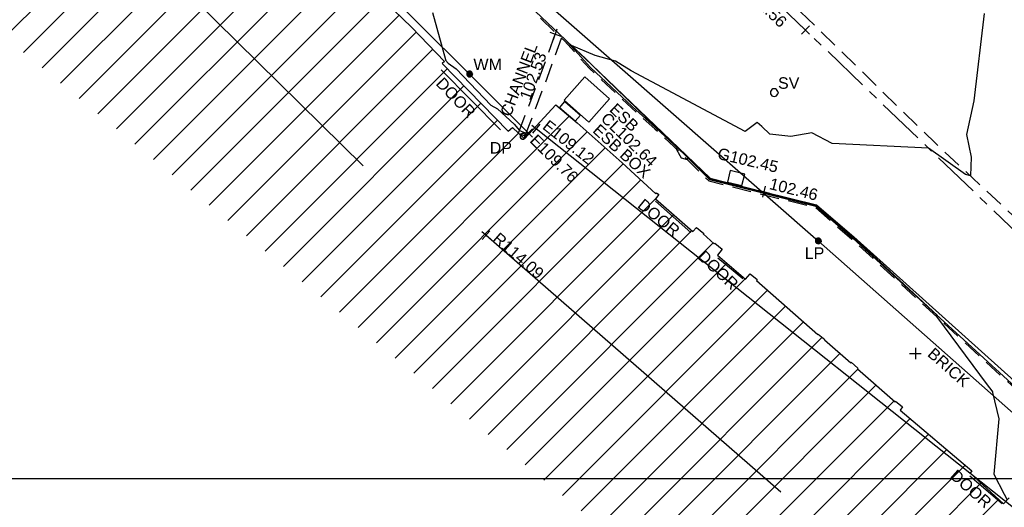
# Model space of a CAD drawing. Extents: x 635157 to 635442, y 694407 to 694910.
# Tile 71 of 103: x 635325 to 635351, y 694564 to 694577. Entities that reach past the tile are written whole.
import ezdxf

# ---------------------------------------------------------------- set-up
doc = ezdxf.new("R2010")
doc.units = 0
doc.header["$MEASUREMENT"] = 0
doc.linetypes.add('CENTER', pattern=[2, 1.25, -0.25, 0.25, -0.25])
doc.linetypes.add('DASHED', pattern=[0.75, 0.5, -0.25])
doc.layers.get('0').update_dxf_attribs({"color": 12, "linetype": 'CONTINUOUS'})
for name, color, linetype in [('BUILDING', 5, 'CONTINUOUS'), ('CHANGE_OF_SURFACE', 7, 'DASHED'), ('CHANNEL', 151, 'DASHED'), ('CHANNEL_LVL', 151, 'CONTINUOUS'), ('CHANNEL_TXT', 151, 'CONTINUOUS'), ('CONTOURS_MINOR', 132, 'CONTINUOUS'), ('DOOR', 7, 'CONTINUOUS'), ('DOOR_TXT', 7, 'CONTINUOUS'), ('DOWNPIPE', 151, 'CONTINUOUS'), ('DOWNPIPE_TXT', 151, 'CONTINUOUS'), ('EAVE', 3, 'CONTINUOUS'), ('EAVE_LVL', 3, 'CONTINUOUS'), ('ESB_BOX', 1, 'CONTINUOUS'), ('ESB_BOX_TXT', 1, 'CONTINUOUS'), ('ESB_COVER', 1, 'CONTINUOUS'), ('ESB_COVER_RMK', 1, 'CONTINUOUS'), ('GULLY', 151, 'CONTINUOUS'), ('GULLY_LVL', 151, 'CONTINUOUS'), ('HATCHING', 4, 'CONTINUOUS'), ('KERB_BOTTOM', 172, 'CONTINUOUS'), ('KERB_BOTTOM_LVL', 172, 'CONTINUOUS'), ('KERB_TOP', 2, 'CONTINUOUS'), ('LAMPPOST', 6, 'CONTINUOUS'), ('LAMPPOST_TXT', 6, 'CONTINUOUS'), ('LAYOUTS', 9, 'CONTINUOUS'), ('MARKINGS_DASHED_WHITE', 9, 'DASHED'), ('OVERHEAD_ELECTRIC', 1, 'OH_ELEC'), ('RIDGE', 6, 'CONTINUOUS'), ('RIDGE_LVL', 6, 'CONTINUOUS'), ('ROAD_CROWNLINE', 212, 'CENTER'), ('ROAD_CROWNLINE_LVL', 212, 'CONTINUOUS'), ('SLUICEVALVE', 5, 'CONTINUOUS'), ('SLUICEVALVE_TXT', 5, 'CONTINUOUS'), ('TEXT', 7, 'CONTINUOUS'), ('TEXT_TXT', 7, 'CONTINUOUS'), ('WATER_METER', 5, 'CONTINUOUS'), ('WATER_METER_TXT', 5, 'CONTINUOUS')]:
    doc.layers.add(name, color=color, linetype=linetype)
doc.styles.add('Arial', font='arial.ttf')
doc.linetypes.add('OH_ELEC', pattern='A,4,-0.4,["OE",Arial,S=0.36,R=0,X=0,Y=-0.18],-1.2', length=5.6)

# ---------------------------------------------------------------- blocks, each defined once
blk = doc.blocks.new('CIRCL')
at = {"color": 0, "linetype": 'ByBlock', "flags": 128}
for points in [[(0.5, 0), (0.475, 0.154), (0.404, 0.293), (0.293, 0.404), (0.154, 0.475), (0, 0.5), (-0.154, 0.475), (-0.293, 0.404), (-0.404, 0.293), (-0.475, 0.154), (-0.5, 0), (-0.475, -0.154), (-0.404, -0.293), (-0.293, -0.404), (-0.154, -0.475), (0, -0.5), (0.154, -0.475), (0.293, -0.404), (0.404, -0.293), (0.475, -0.154)], [(0.5, 0), (0.475, -0.154)]]:
    blk.add_lwpolyline(points, dxfattribs=at)
blk = doc.blocks.new('MH_CIR2')
at = {"color": 0, "linetype": 'ByBlock', "flags": 128}
for points in [[(0.5, 0), (0.475, 0.154), (0.404, 0.293), (0.293, 0.404), (0.154, 0.475), (0, 0.5), (-0.154, 0.475), (-0.293, 0.404), (-0.404, 0.293), (-0.475, 0.154), (-0.5, 0), (-0.475, -0.154), (-0.404, -0.293), (-0.293, -0.404), (-0.154, -0.475), (0, -0.5), (0.154, -0.475), (0.293, -0.404), (0.404, -0.293), (0.475, -0.154)], [(-0.499, -0.033), (0.033, 0.499)], [(-0.496, 0.06), (-0.06, 0.496)], [(-0.488, -0.111), (0.111, 0.488)], [(-0.467, -0.18), (0.18, 0.467)], [(-0.467, 0.179), (-0.179, 0.467)], [(-0.438, -0.241), (0.241, 0.438)], [(-0.403, -0.296), (0.296, 0.403)], [(-0.362, -0.345), (0.345, 0.362)], [(-0.315, -0.388), (0.388, 0.315)], [(-0.263, -0.425), (0.425, 0.263)], [(-0.204, -0.456), (0.456, 0.204)], [(-0.138, -0.48), (0.48, 0.138)], [(-0.064, -0.496), (0.496, 0.064)], [(0.5, 0), (0.475, -0.154)], [(0.022, -0.5), (0.5, -0.022)], [(0.128, -0.483), (0.483, -0.128)], [(0.305, -0.396), (0.396, -0.305)]]:
    blk.add_lwpolyline(points, dxfattribs=at)
blk = doc.blocks.new('MH_CIR1')
at = {"color": 0, "linetype": 'ByBlock', "flags": 128}
for points in [[(0.5, 0), (0.475, 0.154), (0.404, 0.293), (0.293, 0.404), (0.154, 0.475), (0, 0.5), (-0.154, 0.475), (-0.293, 0.404), (-0.404, 0.293), (-0.475, 0.154), (-0.5, 0), (-0.475, -0.154), (-0.404, -0.293), (-0.293, -0.404), (-0.154, -0.475), (0, -0.5), (0.154, -0.475), (0.293, -0.404), (0.404, -0.293), (0.475, -0.154)], [(0.49, 0), (0.466, 0.151), (0.396, 0.288), (0.288, 0.396), (0.151, 0.466), (0, 0.49), (-0.151, 0.466), (-0.288, 0.396), (-0.396, 0.288), (-0.466, 0.151), (-0.49, 0), (-0.466, -0.151), (-0.396, -0.288), (-0.288, -0.396), (-0.151, -0.466), (0, -0.49), (0.151, -0.466), (0.288, -0.396), (0.396, -0.288), (0.466, -0.151)], [(0.471, 0), (0.448, 0.145), (0.381, 0.276), (0.276, 0.381), (0.145, 0.448), (0, 0.471), (-0.145, 0.448), (-0.276, 0.381), (-0.381, 0.276), (-0.448, 0.145), (-0.471, 0), (-0.448, -0.145), (-0.381, -0.276), (-0.276, -0.381), (-0.145, -0.448), (0, -0.471), (0.145, -0.448), (0.276, -0.381), (0.381, -0.276), (0.448, -0.145)], [(0.471, 0), (0.448, -0.145)], [(0.49, 0), (0.466, -0.151)], [(0.5, 0), (0.475, -0.154)]]:
    blk.add_lwpolyline(points, dxfattribs=at)
blk = doc.blocks.new('SPOT')
at = {"color": 0, "linetype": 'ByBlock', "flags": 128}
for points in [[(-0.5, 0), (0.5, 0)], [(0, 0.5), (0, -0.5)]]:
    blk.add_lwpolyline(points, dxfattribs=at)

msp = doc.modelspace()

# ---------------------------------------------------------------- hatches: boundary and pattern name
at = {"layer": 'HATCHING'}
h = msp.add_hatch(dxfattribs=at)
h.set_pattern_fill('ANSI31', color=256, scale=5)
h.paths.add_polyline_path([(635260.896, 694581.354), (635271.301, 694591.065), (635302.17, 694594.765), (635349.044, 694556.282), (635353.774, 694561.666), (635353.181, 694562.179), (635353.055, 694562.037), (635351.178, 694563.755), (635351.308, 694563.906), (635351.141, 694564.051), (635351.119, 694564.026), (635350.843, 694564.274), (635350.862, 694564.294), (635350.686, 694564.453), (635350.533, 694564.296), (635349.664, 694565.097), (635349.71, 694565.154), (635347.832, 694566.742), (635347.894, 694566.828), (635347.718, 694566.973), (635347.707, 694566.961), (635346.72, 694567.821), (635346.732, 694567.838), (635346.558, 694567.99), (635346.546, 694567.975), (635345.859, 694568.571), (635345.865, 694568.583), (635345.698, 694568.727), (635345.688, 694568.715), (635344.083, 694570.124), (635344.099, 694570.146), (635343.918, 694570.294), (635343.798, 694570.159), (635343.063, 694570.784), (635343.185, 694570.943), (635342.999, 694571.098), (635342.982, 694571.081), (635342.693, 694571.338), (635342.705, 694571.348), (635342.521, 694571.507), (635342.418, 694571.399), (635341.445, 694572.255), (635341.534, 694572.365), (635341.47, 694572.411), (635341.455, 694572.387), (635340.578, 694573.191), (635339.399, 694574.235), (635338.84, 694574.706), (635338.028, 694573.821), (635337.712, 694574.119), (635337.6, 694574.019), (635335.874, 694575.784), (635335.936, 694575.841), (635335.085, 694576.725), (635334.129, 694577.654), (635333.916, 694577.86), (635333.928, 694577.875), (635333.617, 694578.184), (635333.563, 694578.139), (635332.016, 694579.701), (635330.59, 694581.108), (635329.975, 694581.705), (635329.198, 694582.551), (635328.055, 694583.661), (635326.6, 694585.113), (635325.119, 694586.549), (635322.835, 694588.781), (635321.641, 694589.943), (635321.587, 694589.924), (635320.899, 694590.603), (635320.931, 694590.661), (635320.077, 694591.49), (635318.84, 694592.759), (635317.992, 694591.945), (635315.632, 694594.419), (635315.7, 694594.487), (635315.499, 694594.72), (635315.418, 694594.651), (635314.164, 694595.953), (635313.759, 694596.331), (635313.805, 694596.375), (635313.029, 694597.193), (635313.087, 694597.254), (635312.906, 694597.451), (635312.794, 694597.369), (635312.012, 694598.213), (635311.038, 694599.21), (635309.335, 694600.978), (635307.47, 694602.911), (635304.955, 694605.524), (635303.752, 694606.799), (635302.484, 694605.988), (635300.455, 694604.654), (635298.629, 694603.434), (635298.438, 694603.818), (635298.325, 694603.814), (635298.327, 694603.847), (635298.083, 694603.826), (635298.087, 694603.776), (635296.479, 694603.652), (635293.791, 694603.475), (635293.781, 694603.537), (635293.565, 694603.519), (635293.563, 694603.456), (635293.45, 694603.451), (635293.447, 694603.485), (635293.107, 694603.455), (635292.457, 694603.402), (635292.456, 694603.306), (635290.989, 694603.213), (635289.262, 694603.112), (635287.612, 694602.948), (635287.604, 694603.252), (635287.416, 694603.223), (635287.256, 694603.269), (635281.306, 694602.227), (635281.338, 694602.064), (635280.227, 694601.865), (635280.217, 694601.904), (635279.242, 694601.735), (635279.244, 694601.683), (635278.789, 694601.62), (635278.769, 694601.715), (635278.257, 694601.629), (635278.298, 694601.375), (635277.296, 694601.174), (635277.281, 694601.244), (635274.164, 694600.654), (635274.126, 694600.831), (635273.595, 694600.745), (635273.612, 694600.622), (635272.842, 694600.47), (635272.813, 694600.568), (635272.69, 694600.549), (635272.676, 694600.612), (635272.506, 694600.585), (635272.553, 694600.411), (635271.624, 694600.26), (635271.597, 694600.409), (635271.438, 694600.384), (635271.46, 694600.264), (635269.72, 694599.945), (635269.695, 694600.056), (635269.536, 694600.046), (635269.541, 694600.005), (635269.265, 694599.968), (635269.261, 694599.967), (635269.144, 694599.95), (635269.122, 694599.987), (635268.658, 694599.882), (635267.659, 694599.738), (635266.935, 694599.607), (635266.712, 694599.546), (635265.842, 694599.272), (635265.403, 694599.095), (635264.859, 694598.857), (635264.136, 694598.433), (635263.654, 694598.103), (635262.693, 694597.37), (635261.849, 694596.651), (635259.968, 694594.782), (635259.541, 694594.369), (635258.504, 694593.222), (635256.117, 694590.796), (635253.887, 694588.515), (635252.136, 694586.755), (635250.468, 694585.014), (635250.565, 694584.943), (635249.029, 694581.573), (635248.94, 694581.578), (635248.779, 694581.392), (635247.257, 694578.117), (635247.377, 694578.059), (635246.22, 694575.47), (635245.413, 694573.695), (635245.572, 694573.625), (635244.602, 694570.924), (635243.592, 694568.147), (635242.992, 694566.524), (635240.926, 694560.703), (635239.925, 694557.907), (635245.673, 694555.119), (635244.622, 694553.171), (635249.369, 694550.738)])
h.paths.add_polyline_path([(635270.502, 694638.968), (635270.355, 694639.656), (635270.099, 694640.004), (635269.974, 694639.978), (635269.234, 694643.744), (635269.342, 694643.767), (635269.322, 694643.86), (635269.242, 694644.227), (635269.151, 694644.211), (635268.126, 694649.09), (635268.266, 694649.619), (635268.08, 694650.298), (635262.499, 694648.76), (635259.61, 694648.002), (635225.189, 694638.19), (635237.908, 694599.325), (635242.215, 694595.061), (635244.529, 694597.421), (635244.865, 694597.09), (635248.377, 694600.666), (635250.023, 694602.336), (635250.364, 694602.639), (635250.72, 694602.87), (635250.698, 694602.901), (635252.308, 694603.821), (635255.825, 694605.85), (635255.94, 694605.85), (635256.514, 694606.137), (635259.703, 694607.669), (635261.154, 694608.348), (635261.139, 694608.382), (635261.151, 694608.399), (635261.188, 694608.448), (635260.972, 694608.904), (635261.113, 694608.973), (635261.105, 694608.989), (635261.031, 694609.127), (635260.896, 694609.058), (635260.202, 694610.586), (635260.203, 694610.588), (635259.597, 694612.012), (635259.717, 694612.064), (635259.651, 694612.203), (635259.536, 694612.162), (635258.725, 694613.987), (635258.337, 694613.809), (635257.392, 694616.735), (635256.656, 694618.938), (635255.872, 694621.37), (635255.365, 694622.98), (635255.419, 694622.997), (635255.365, 694623.176), (635255.303, 694623.159), (635255.002, 694624.184), (635254.671, 694625.049), (635254.654, 694625.14), (635253.695, 694628.085), (635253.599, 694628.411), (635253.627, 694628.424), (635253.582, 694628.588), (635253.565, 694628.583), (635253.222, 694629.782), (635252.99, 694630.62), (635252.935, 694630.823), (635252.666, 694631.806), (635252.688, 694631.826), (635252.644, 694631.972), (635252.615, 694631.966), (635252.05, 694634.086), (635255.212, 694634.914), (635261.489, 694636.563), (635266.455, 694637.838)])
h.paths.add_polyline_path([(635338.032, 694573.749), (635339.246, 694572.538), (635339.571, 694572.863), (635338.357, 694574.074)], flags=24)
h.paths.add_polyline_path([(635338.362, 694574.085), (635339.705, 694573.019), (635339.99, 694573.379), (635338.647, 694574.445)], flags=24)
h.paths.add_polyline_path([(635296.307, 694603.056), (635297.717, 694603.14), (635297.689, 694603.605), (635296.279, 694603.521)], flags=24)
h.paths.add_polyline_path([(635346.194, 694563.401), (635347.496, 694562.25), (635347.8, 694562.594), (635346.499, 694563.745)], flags=24)
h.paths.add_polyline_path([(635337.06, 694571.164), (635338.372, 694570.023), (635338.673, 694570.37), (635337.362, 694571.51)], flags=24)
h.paths.add_polyline_path([(635322.848, 694583.779), (635324.088, 694582.561), (635324.41, 694582.889), (635323.171, 694584.107)], flags=24)
h.paths.add_polyline_path([(635313.707, 694592.249), (635314.942, 694591.031), (635315.259, 694591.352), (635314.024, 694592.571)], flags=24)
h.paths.add_polyline_path([(635310.682, 694595.119), (635311.842, 694593.825), (635312.185, 694594.132), (635311.025, 694595.425)], flags=24)
h.paths.add_polyline_path([(635301.949, 694604.142), (635303.164, 694602.9), (635303.493, 694603.222), (635302.277, 694604.463)], flags=24)
h.paths.add_polyline_path([(635288.728, 694599.403), (635290.452, 694599.62), (635290.394, 694600.076), (635288.67, 694599.858)], flags=24)
h.paths.add_polyline_path([(635275.157, 694596.947), (635276.867, 694597.257), (635276.785, 694597.709), (635275.075, 694597.399)], flags=24)
h.paths.add_polyline_path([(635263.764, 694594.411), (635265.448, 694594.838), (635265.335, 694595.284), (635263.651, 694594.857)], flags=24)
h.paths.add_polyline_path([(635253.188, 694583.417), (635254.398, 694584.664), (635254.068, 694584.984), (635252.858, 694583.737)], flags=24)
h.paths.add_polyline_path([(635314.826, 694591.686), (635317.056, 694591.686), (635317.056, 694592.151), (635314.826, 694592.151)], flags=24)
h.paths.add_polyline_path([(635312.651, 694593.851), (635314.881, 694593.851), (635314.881, 694594.316), (635312.651, 694594.316)], flags=24)
h.paths.add_polyline_path([(635313.667, 694592.579), (635315.918, 694592.579), (635315.918, 694593.039), (635313.667, 694593.039)], flags=24)
h.paths.add_polyline_path([(635337.042, 694573.36), (635337.774, 694573.36), (635337.774, 694573.81), (635337.042, 694573.81)], flags=24)
h.paths.add_polyline_path([(635318.31, 694591.806), (635319.042, 694591.806), (635319.042, 694592.256), (635318.31, 694592.256)], flags=24)
h.paths.add_polyline_path([(635309.965, 694598.888), (635310.697, 694598.888), (635310.697, 694599.338), (635309.965, 694599.338)], flags=24)
h.paths.add_polyline_path([(635310.527, 694598.751), (635311.516, 694597.742), (635311.848, 694598.068), (635310.859, 694599.077)], flags=24)
h.paths.add_polyline_path([(635312.237, 694597.067), (635313.167, 694596.003), (635313.517, 694596.31), (635312.588, 694597.373)], flags=24)
h.paths.add_polyline_path([(635322.492, 694587.943), (635323.493, 694586.946), (635323.822, 694587.276), (635322.821, 694588.273)], flags=24)
h.paths.add_polyline_path([(635324.77, 694585.838), (635325.757, 694584.828), (635326.09, 694585.154), (635325.103, 694586.164)], flags=24)
h.paths.add_polyline_path([(635328.178, 694581.946), (635329.177, 694580.947), (635329.506, 694581.276), (635328.507, 694582.275)], flags=24)
h.paths.add_polyline_path([(635335.579, 694575.244), (635336.558, 694574.226), (635336.893, 694574.549), (635335.915, 694575.567)], flags=24)
h.paths.add_polyline_path([(635340.841, 694572.034), (635341.933, 694571.139), (635342.228, 694571.499), (635341.136, 694572.394)], flags=24)
h.paths.add_polyline_path([(635342.411, 694570.715), (635343.434, 694569.74), (635343.755, 694570.077), (635342.733, 694571.052)], flags=24)
h.paths.add_polyline_path([(635349.001, 694564.982), (635350.059, 694564.047), (635350.367, 694564.396), (635349.309, 694565.331)], flags=24)
h.paths.add_polyline_path([(635351.233, 694562.997), (635352.267, 694562.034), (635352.584, 694562.375), (635351.55, 694563.338)], flags=24)
h.paths.add_polyline_path([(635319.575, 694590.969), (635320.591, 694589.988), (635320.914, 694590.323), (635319.898, 694591.304)], flags=24)
h.paths.add_polyline_path([(635276.935, 694600.547), (635278.327, 694600.787), (635278.247, 694601.246), (635276.855, 694601.006)], flags=24)
h.paths.add_polyline_path([(635271.242, 694599.626), (635272.638, 694599.84), (635272.567, 694600.3), (635271.171, 694600.086)], flags=24)
h.paths.add_polyline_path([(635293.625, 694602.811), (635295.035, 694602.888), (635295.01, 694603.353), (635293.599, 694603.276)], flags=24)
h.paths.add_polyline_path([(635298.296, 694602.545), (635300.059, 694602.545), (635300.059, 694603.011), (635298.296, 694603.011)], flags=24)
h.paths.add_polyline_path([(635298.298, 694602.883), (635299.03, 694602.883), (635299.03, 694603.333), (635298.298, 694603.333)], flags=24)
h.paths.add_polyline_path([(635301.729, 694604.552), (635302.841, 694605.423), (635302.554, 694605.789), (635301.442, 694604.918)], flags=24)
h.paths.add_polyline_path([(635287.138, 694602.382), (635287.87, 694602.382), (635287.87, 694602.832), (635287.138, 694602.832)], flags=24)
h.paths.add_polyline_path([(635289.373, 694602.436), (635291.322, 694602.436), (635291.322, 694602.901), (635289.373, 694602.901)], flags=24)
h.paths.add_polyline_path([(635266.739, 694599.026), (635267.973, 694599.224), (635267.899, 694599.683), (635266.665, 694599.485)], flags=24)
h.paths.add_polyline_path([(635267.196, 694597.975), (635268.577, 694598.272), (635268.479, 694598.727), (635267.098, 694598.43)], flags=24)
h.paths.add_polyline_path([(635261.894, 694596.529), (635264.123, 694596.529), (635264.123, 694596.995), (635261.894, 694596.995)], flags=24)
h.paths.add_polyline_path([(635260.136, 694594.825), (635262.365, 694594.825), (635262.365, 694595.291), (635260.136, 694595.291)], flags=24)
h.paths.add_polyline_path([(635260.961, 694595.684), (635263.212, 694595.684), (635263.212, 694596.144), (635260.961, 694596.144)], flags=24)
h.paths.add_polyline_path([(635245.605, 694573.179), (635246.337, 694573.179), (635246.337, 694573.629), (635245.605, 694573.629)], flags=24)
h.paths.add_polyline_path([(635244.39, 694569.945), (635245.122, 694569.945), (635245.122, 694570.395), (635244.39, 694570.395)], flags=24)
h.paths.add_polyline_path([(635249.677, 694581.168), (635250.217, 694582.473), (635249.787, 694582.651), (635249.247, 694581.346)], flags=24)
h.paths.add_polyline_path([(635251.026, 694584.944), (635251.758, 694584.944), (635251.758, 694585.394), (635251.026, 694585.394)], flags=24)
h.paths.add_polyline_path([(635252.644, 694586.001), (635253.645, 694586.997), (635253.317, 694587.327), (635252.315, 694586.331)], flags=24)
h.paths.add_polyline_path([(635259.035, 694592.847), (635260, 694593.878), (635259.66, 694594.197), (635258.695, 694593.165)], flags=24)
h.paths.add_polyline_path([(635245.28, 694570.874), (635245.706, 694572.221), (635245.262, 694572.361), (635244.836, 694571.014)], flags=24)
h.paths.add_polyline_path([(635242.623, 694563.839), (635243.086, 694565.174), (635242.646, 694565.327), (635242.183, 694563.992)], flags=24)
h.paths.add_polyline_path([(635266.435, 694637.96), (635267.836, 694638.269), (635267.737, 694638.718), (635266.336, 694638.408)], flags=24)
h.paths.add_polyline_path([(635258.708, 694636.072), (635260.764, 694636.526), (635260.667, 694636.965), (635258.61, 694636.511)], flags=24)
h.paths.add_polyline_path([(635252.819, 694634.329), (635254.22, 694634.638), (635254.121, 694635.087), (635252.72, 694634.778)], flags=24)
h.paths.add_polyline_path([(635269.538, 694643.977), (635269.962, 694641.914), (635270.403, 694642.005), (635269.978, 694644.068)], flags=25)
h.paths.add_polyline_path([(635270.291, 694640.94), (635270.58, 694639.534), (635271.031, 694639.627), (635270.742, 694641.033)], flags=9)
h.paths.add_polyline_path([(635257.245, 694610.068), (635257.909, 694608.462), (635258.334, 694608.638), (635257.67, 694610.244)], flags=24)
h.paths.add_polyline_path([(635252.33, 694633.92), (635252.812, 694632.274), (635253.253, 694632.404), (635252.771, 694634.049)], flags=25)
h.paths.add_polyline_path([(635260.376, 694610.927), (635261.081, 694609.364), (635261.5, 694609.553), (635260.795, 694611.116)], flags=25)
h.paths.add_polyline_path([(635245.409, 694596.693), (635246.61, 694597.918), (635246.282, 694598.24), (635245.081, 694597.015)], flags=25)
h.paths.add_polyline_path([(635254.342, 694604.103), (635255.841, 694604.935), (635255.618, 694605.337), (635254.119, 694604.504)], flags=25)
h.paths.add_polyline_path([(635243.062, 694594.212), (635244.256, 694595.443), (635243.926, 694595.763), (635242.732, 694594.533)], flags=25)
h.paths.add_polyline_path([(635240.944, 694596.988), (635242.153, 694598.236), (635241.823, 694598.556), (635240.614, 694597.308)], flags=24)
h.paths.add_polyline_path([(635248.926, 694605.338), (635250.44, 694606.192), (635250.214, 694606.592), (635248.7, 694605.738)], flags=24)
h.paths.add_polyline_path([(635254.026, 694614.719), (635254.535, 694613.058), (635254.975, 694613.193), (635254.465, 694614.854)], flags=24)
h.paths.add_polyline_path([(635250.542, 694625.567), (635251.051, 694623.906), (635251.49, 694624.04), (635250.981, 694625.702)], flags=24)
h.paths.add_polyline_path([(635250.049, 694629.572), (635250.534, 694627.903), (635250.976, 694628.032), (635250.49, 694629.7)], flags=24)
h.paths.add_polyline_path([(635247.541, 694637.653), (635248.026, 694635.984), (635248.467, 694636.113), (635247.982, 694637.781)], flags=24)
h.paths.add_polyline_path([(635260.999, 694607.247), (635261.863, 694608.392), (635261.496, 694608.669), (635260.632, 694607.524)], flags=25)
h.paths.add_polyline_path([(635251.37, 694633.841), (635251.768, 694632.486), (635252.215, 694632.617), (635251.817, 694633.973)], flags=24)
h.paths.add_polyline_path([(635252.184, 694630.91), (635252.612, 694629.564), (635253.055, 694629.705), (635252.628, 694631.051)], flags=24)
h.paths.add_polyline_path([(635253.951, 694625.37), (635254.39, 694624.028), (635254.832, 694624.172), (635254.394, 694625.515)], flags=24)
h.paths.add_polyline_path([(635256.233, 694618.497), (635256.652, 694617.148), (635257.097, 694617.286), (635256.678, 694618.635)], flags=24)
h.paths.add_polyline_path([(635255.481, 694620.937), (635255.908, 694619.591), (635256.352, 694619.732), (635255.925, 694621.078)], flags=24)
h.paths.add_polyline_path([(635257.286, 694615.379), (635257.707, 694614.03), (635258.151, 694614.169), (635257.731, 694615.518)], flags=24)
h.paths.add_polyline_path([(635258.306, 694613.401), (635258.868, 694612.105), (635259.296, 694612.291), (635258.733, 694613.586)], flags=24)
h.paths.add_polyline_path([(635259.07, 694611.75), (635259.622, 694610.449), (635260.051, 694610.631), (635259.498, 694611.932)], flags=24)
h.paths.add_polyline_path([(635255.141, 694605.853), (635255.873, 694605.853), (635255.873, 694606.303), (635255.141, 694606.303)], flags=24)
h.paths.add_polyline_path([(635251.711, 694603.1), (635252.606, 694603.1), (635252.606, 694603.55), (635251.711, 694603.55)], flags=25)
h.paths.add_polyline_path([(635248.579, 694600.986), (635249.519, 694602.04), (635249.172, 694602.35), (635248.231, 694601.296)], flags=24)
h.paths.add_polyline_path([(635250.507, 694603.219), (635251.747, 694603.895), (635251.524, 694604.304), (635250.284, 694603.628)], flags=24)
h.paths.add_polyline_path([(635248.752, 694599.469), (635250.268, 694601.005), (635249.936, 694601.332), (635248.421, 694599.796)], flags=25)
h.paths.add_polyline_path([(635248.891, 694600.248), (635249.899, 694601.27), (635249.572, 694601.592), (635248.564, 694600.571)], flags=25)

# ---------------------------------------------------------------- linework, layer by layer
at = {"layer": 'BUILDING', "flags": 128}
msp.add_lwpolyline([(635334.129, 694577.654), (635335.085, 694576.725), (635335.936, 694575.841), (635335.874, 694575.784), (635337.6, 694574.019), (635337.712, 694574.119), (635338.028, 694573.821), (635338.84, 694574.706), (635339.399, 694574.235), (635340.578, 694573.191), (635341.455, 694572.387), (635341.47, 694572.411), (635341.534, 694572.365), (635341.445, 694572.255), (635342.418, 694571.399), (635342.521, 694571.507), (635342.705, 694571.348), (635342.693, 694571.338), (635342.982, 694571.081), (635342.999, 694571.098), (635343.185, 694570.943), (635343.063, 694570.784), (635343.798, 694570.159), (635343.918, 694570.294), (635344.099, 694570.146), (635344.083, 694570.124), (635345.688, 694568.715), (635345.698, 694568.727), (635345.865, 694568.583), (635345.859, 694568.571), (635346.546, 694567.975), (635346.558, 694567.99), (635346.732, 694567.838), (635346.72, 694567.821), (635347.707, 694566.961), (635347.718, 694566.973), (635347.894, 694566.828), (635347.832, 694566.742), (635349.71, 694565.154), (635349.664, 694565.097), (635350.533, 694564.296), (635350.686, 694564.453)], dxfattribs=at)
at = {"layer": 'CHANGE_OF_SURFACE', "flags": 128}
msp.add_lwpolyline([(635297.164, 694607.719), (635298.362, 694607.944), (635300.386, 694608.307), (635303.298, 694608.87), (635303.793, 694608.935), (635304.472, 694608.88), (635305.339, 694608.673), (635306.018, 694608.436), (635307.538, 694609.958), (635307.628, 694610.003), (635307.752, 694609.998), (635308.048, 694609.67), (635308.741, 694609.001), (635310.399, 694607.349), (635310.549, 694607.194), (635311.376, 694606.378), (635311.42, 694606.302), (635311.423, 694606.201), (635311.406, 694606.128), (635311.3, 694606.006), (635310.017, 694604.695), (635311.62, 694603.143), (635312.991, 694601.8), (635315.239, 694599.603), (635317.41, 694597.493), (635318.348, 694596.552), (635320.907, 694594.072), (635321.562, 694593.438), (635322.282, 694592.745), (635325.741, 694589.332), (635328.006, 694587.131), (635330.727, 694584.488), (635334.025, 694581.283), (635336.823, 694578.545), (635337.128, 694578.217), (635337.497, 694577.872), (635339.068, 694576.373), (635339.722, 694575.655), (635340.822, 694574.625), (635341.428, 694574.078), (635342.167, 694573.392), (635342.837, 694572.722), (635345.616, 694572.031), (635346.575, 694571.205), (635350.828, 694567.31), (635352.5, 694565.938), (635355.172, 694563.527), (635355.965, 694562.805), (635356.554, 694562.319), (635358.593, 694560.493), (635360.519, 694558.785), (635362.019, 694557.437), (635363.303, 694556.298), (635365.048, 694554.744), (635367.033, 694552.974), (635368.96, 694551.265), (635370.644, 694549.753), (635372.639, 694547.986), (635374.163, 694546.629), (635375.079, 694545.847), (635376.124, 694544.875), (635378.191, 694543.083), (635378.637, 694542.605), (635380.214, 694541.256), (635381.896, 694539.71), (635383.914, 694537.821), (635385.954, 694535.803), (635387.943, 694533.807), (635389.778, 694531.887), (635392.328, 694529.21), (635394.101, 694527.279), (635394.586, 694526.695), (635395.193, 694526.065), (635396.971, 694524.119), (635397.954, 694523.029), (635399.17, 694521.681), (635400.233, 694520.419), (635401.924, 694518.427), (635403.411, 694516.612), (635404.772, 694514.962), (635405.818, 694513.69), (635406.644, 694512.622)], dxfattribs=at)
at = {"layer": 'CHANNEL', "flags": 128}
for points in [[(635337.87, 694573.97), (635338.438, 694575.465), (635338.832, 694576.553)], [(635338.047, 694573.903), (635338.616, 694575.399), (635338.994, 694576.444)]]:
    msp.add_lwpolyline(points, dxfattribs=at)
at = {"layer": 'CONTOURS_MINOR', "flags": 128}
for points in [[(635335.623, 694577.118), (635335.961, 694575.892), (635335.959, 694575.871), (635336.035, 694575.791), (635336.244, 694575.644), (635337.144, 694574.695), (635337.323, 694574.603), (635337.756, 694574.201), (635337.893, 694574.033), (635338.071, 694573.965), (635338.121, 694573.977), (635338.068, 694573.864)], [(635350.028, 694577.087), (635349.76, 694574.814), (635349.572, 694573.931), (635349.689, 694573.34), (635349.674, 694572.851), (635349.543, 694572.887), (635348.576, 694573.576), (635346.056, 694573.695), (635345.533, 694573.972), (635344.979, 694573.877), (635344.433, 694573.939), (635344.227, 694574.145), (635344.106, 694574.249), (635343.787, 694574.011), (635340.813, 694575.594), (635340.401, 694575.85), (635339.869, 694575.998), (635339.252, 694576.259), (635339.615, 694575.912), (635339.859, 694575.676), (635340.167, 694575.376), (635342.009, 694573.59), (635341.983, 694573.563), (635342.079, 694573.381), (635342.119, 694573.325), (635342.276, 694573.283), (635342.279, 694573.289), (635342.301, 694573.311), (635342.866, 694572.775), (635345.641, 694572.079), (635346.608, 694571.242), (635347.322, 694570.594), (635348.807, 694569.211), (635348.782, 694569.183), (635350.109, 694567.403), (635350.234, 694567.246), (635350.246, 694567.215), (635350.247, 694567.2), (635350.413, 694566.51), (635350.283, 694565.067), (635350.553, 694564.549), (635350.63, 694564.396)]]:
    msp.add_lwpolyline(points, dxfattribs=at)
msp.add_lwpolyline([(635337.9, 694573.948), (635338.031, 694573.898), (635338.021, 694573.831), (635337.9, 694573.948)], close=True, dxfattribs=at)
at = {"layer": 'DOOR', "flags": 128}
for points in [[(635337.399, 694574.054), (635335.852, 694575.62)], [(635342.371, 694571.379), (635341.448, 694572.193)], [(635343.725, 694570.166), (635343.075, 694570.706)], [(635350.497, 694564.296), (635349.656, 694565.019)]]:
    msp.add_lwpolyline(points, dxfattribs=at)
at = {"layer": 'EAVE', "flags": 128}
for points in [[(635338.126, 694573.972), (635324.864, 694587.208)], [(635338.332, 694574.085), (635354.007, 694561.652)]]:
    msp.add_lwpolyline(points, dxfattribs=at)
at = {"layer": 'ESB_BOX', "flags": 128}
msp.add_lwpolyline([(635339.352, 694574.28), (635338.941, 694574.632), (635339.082, 694574.791), (635339.487, 694574.433)], close=True, dxfattribs=at)
at = {"layer": 'ESB_COVER', "flags": 128}
msp.add_lwpolyline([(635339.599, 694575.436), (635339.06, 694574.827), (635339.705, 694574.256), (635340.244, 694574.865)], close=True, dxfattribs=at)
at = {"layer": 'GULLY', "flags": 128}
msp.add_lwpolyline([(635343.394, 694572.992), (635343.323, 694572.69), (635343.705, 694572.6), (635343.776, 694572.902)], close=True, dxfattribs=at)
at = {"layer": 'KERB_BOTTOM', "flags": 128}
msp.add_lwpolyline([(635322.414, 694592.706), (635325.793, 694589.385), (635328.058, 694587.184), (635329.567, 694585.718), (635330.779, 694584.541), (635333.982, 694581.399), (635336.715, 694578.724), (635337.18, 694578.269), (635338.308, 694577.154), (635339.788, 694575.75), (635342.874, 694572.789), (635344.277, 694572.44), (635345.651, 694572.098), (635346.624, 694571.26), (635350.903, 694567.426), (635352.063, 694566.391), (635354.899, 694563.86)], dxfattribs=at)
at = {"layer": 'KERB_TOP', "flags": 128}
msp.add_lwpolyline([(635322.308, 694592.771), (635325.767, 694589.359), (635328.032, 694587.158), (635330.753, 694584.515), (635334.051, 694581.309), (635336.85, 694578.571), (635337.154, 694578.243), (635337.523, 694577.899), (635339.095, 694576.399), (635339.749, 694575.681), (635340.847, 694574.652), (635341.453, 694574.105), (635342.193, 694573.419), (635342.855, 694572.756), (635345.633, 694572.065), (635346.6, 694571.232), (635350.852, 694567.338), (635352.524, 694565.966), (635355.197, 694563.554)], dxfattribs=at)
at = {"layer": 'LAYOUTS', "linetype": 'ByBlock'}
msp.add_lwpolyline([(635219.422, 694564.959), (635379.622, 694564.959), (635379.622, 694659.559), (635219.422, 694659.559)], close=True, dxfattribs=at)
at = {"layer": 'MARKINGS_DASHED_WHITE', "flags": 128}
msp.add_lwpolyline([(635314.845, 694608.244), (635318.629, 694604.093), (635326.913, 694595.404), (635335.078, 694587.037), (635340.212, 694582.027), (635348.756, 694573.706), (635355.519, 694567.402), (635362.002, 694561.583), (635370.435, 694553.951), (635378.967, 694546.407), (635387.224, 694538.74), (635393.798, 694532.215), (635399.967, 694525.73), (635407.685, 694516.798), (635413.095, 694510.244), (635419.86, 694501.51)], dxfattribs=at)
at = {"layer": 'OVERHEAD_ELECTRIC', "flags": 128}
msp.add_lwpolyline([(635285.922, 694625.312), (635305.263, 694608.054), (635325.798, 694588.578), (635345.704, 694571.146), (635362.32, 694556.472), (635381.367, 694539.653), (635383.14, 694537.133)], dxfattribs=at)
at = {"layer": 'RIDGE', "flags": 128}
for points in [[(635322.818, 694583.924), (635333.815, 694573.117)], [(635337.021, 694571.306), (635344.722, 694564.61)]]:
    msp.add_lwpolyline(points, dxfattribs=at)
at = {"layer": 'ROAD_CROWNLINE', "flags": 128}
msp.add_lwpolyline([(635419.671, 694501.303), (635416.011, 694506.14), (635415.688, 694506.568), (635412.325, 694510.794), (635409.757, 694513.943), (635406.514, 694517.919), (635403.309, 694521.584), (635399.786, 694525.612), (635396.604, 694529.001), (635393.678, 694532.117), (635389.613, 694536.149), (635387.129, 694538.612), (635382.343, 694543.013), (635378.845, 694546.23), (635374.913, 694549.706), (635370.468, 694553.635), (635367.442, 694556.352), (635361.957, 694561.277), (635360.005, 694563.038), (635352.582, 694569.738), (635352.46, 694569.848), (635345.364, 694576.659), (635341.352, 694580.51), (635338.187, 694583.623), (635331.587, 694590.115), (635331.072, 694590.649), (635324.124, 694597.841), (635321.685, 694600.367), (635317.106, 694604.964), (635314.301, 694607.779), (635312.789, 694609.347), (635311.303, 694611.122), (635310.312, 694612.292)], dxfattribs=at)

# ---------------------------------------------------------------- block references
at = {"layer": 'CHANNEL_LVL', "xscale": 0.3, "yscale": 0.3, "zscale": 0.3, "rotation": 70.09304}
msp.add_blockref('SPOT', (635338.832, 694576.553), dxfattribs=at)
at = {"layer": 'DOWNPIPE', "xscale": 0.15, "yscale": 0.15, "zscale": 0.15}
msp.add_blockref('MH_CIR1', (635337.985, 694573.885), dxfattribs=at)
at = {"layer": 'EAVE_LVL', "xscale": 0.3, "yscale": 0.3, "zscale": 0.3}
for p, rotation in [((635338.332, 694574.085), 321.579468), ((635338.126, 694573.972), 315.056213)]:
    msp.add_blockref('SPOT', p, dxfattribs=dict(at, rotation=rotation))
at = {"layer": 'KERB_BOTTOM_LVL', "xscale": 0.3, "yscale": 0.3, "zscale": 0.3, "rotation": 346.026886}
msp.add_blockref('SPOT', (635344.277, 694572.44), dxfattribs=at)
at = {"layer": 'LAMPPOST', "xscale": 0.15, "yscale": 0.15, "zscale": 0.15}
msp.add_blockref('MH_CIR2', (635345.698, 694571.156), dxfattribs=at)
at = {"layer": 'RIDGE_LVL', "xscale": 0.3, "yscale": 0.3, "zscale": 0.3, "rotation": 318.993134}
msp.add_blockref('SPOT', (635337.021, 694571.306), dxfattribs=at)
at = {"layer": 'ROAD_CROWNLINE_LVL', "xscale": 0.3, "yscale": 0.3, "zscale": 0.3, "rotation": 316.173645}
msp.add_blockref('SPOT', (635345.364, 694576.659), dxfattribs=at)
at = {"layer": 'SLUICEVALVE', "xscale": 0.2, "yscale": 0.2, "zscale": 0.2}
msp.add_blockref('CIRCL', (635344.546, 694575.026), dxfattribs=at)
at = {"layer": 'TEXT', "xscale": 0.3, "yscale": 0.3, "zscale": 0.3}
msp.add_blockref('SPOT', (635348.234, 694568.217), dxfattribs=at)
at = {"layer": 'WATER_METER', "xscale": 0.15, "yscale": 0.15, "zscale": 0.15}
msp.add_blockref('MH_CIR2', (635336.592, 694575.512), dxfattribs=at)

# ---------------------------------------------------------------- texts
at = {"layer": 'CHANNEL_LVL', "style": 'Arial'}
msp.add_text('102.53', height=0.3, rotation=70.093, dxfattribs=at).set_placement((635338.173, 694574.805))
at = {"layer": 'CHANNEL_TXT', "style": 'Arial'}
msp.add_text('CHANNEL', height=0.3, rotation=69.187, dxfattribs=at).set_placement((635337.662, 694574.375))
at = {"layer": 'DOOR_TXT', "style": 'Arial'}
for rotation, p in [(313.8671, (635335.692, 694575.246)), (320.6454, (635340.953, 694572.049)), (316.3853, (635342.525, 694570.721)), (318.5355, (635349.114, 694564.992))]:
    msp.add_text('DOOR', height=0.3, rotation=rotation, dxfattribs=at).set_placement(p)
at = {"layer": 'DOWNPIPE_TXT', "style": 'Arial'}
msp.add_text('DP', height=0.3, dxfattribs=at).set_placement((635337.117, 694573.435))
at = {"layer": 'EAVE_LVL', "style": 'Arial'}
for s, rotation, p in [('E109.12', 321.5795, (635338.472, 694574.101)), ('E109.76', 315.0562, (635338.144, 694573.753))]:
    msp.add_text(s, height=0.3, rotation=rotation, dxfattribs=at).set_placement(p)
at = {"layer": 'ESB_BOX_TXT', "style": 'Arial'}
msp.add_text('ESB BOX', height=0.3, rotation=317.5424, dxfattribs=at).set_placement((635339.784, 694574.01))
at = {"layer": 'ESB_COVER_RMK', "style": 'Arial'}
for s, p in [('ESB', (635340.224, 694574.56)), ('CL102.64', (635339.997, 694574.321))]:
    msp.add_text(s, height=0.3, rotation=316.3905, dxfattribs=at).set_placement(p)
at = {"layer": 'GULLY_LVL', "style": 'Arial'}
msp.add_text('G102.45', height=0.3, rotation=346.7428, dxfattribs=at).set_placement((635343.045, 694573.301))
at = {"layer": 'KERB_BOTTOM_LVL', "style": 'Arial'}
msp.add_text('102.46', height=0.3, rotation=346.0269, dxfattribs=at).set_placement((635344.399, 694572.513))
at = {"layer": 'LAMPPOST_TXT', "style": 'Arial'}
msp.add_text('LP', height=0.3, dxfattribs=at).set_placement((635345.343, 694570.688))
at = {"layer": 'RIDGE_LVL', "style": 'Arial'}
msp.add_text('R114.09', height=0.3, rotation=318.9931, dxfattribs=at).set_placement((635337.172, 694571.175))
at = {"layer": 'ROAD_CROWNLINE_LVL', "style": 'Arial'}
msp.add_text('102.56', height=0.3, rotation=316.1736, dxfattribs=at).set_placement((635343.775, 694577.588))
at = {"layer": 'SLUICEVALVE_TXT', "style": 'Arial'}
msp.add_text('SV', height=0.3, dxfattribs=at).set_placement((635344.646, 694575.126))
at = {"layer": 'TEXT_TXT', "style": 'Arial'}
msp.add_text('BRICK', height=0.3, rotation=318.4492, dxfattribs=at).set_placement((635348.527, 694568.172))
at = {"layer": 'WATER_METER_TXT', "style": 'Arial'}
msp.add_text('WM', height=0.3, dxfattribs=at).set_placement((635336.692, 694575.612))

doc.saveas('drawing.dxf')
